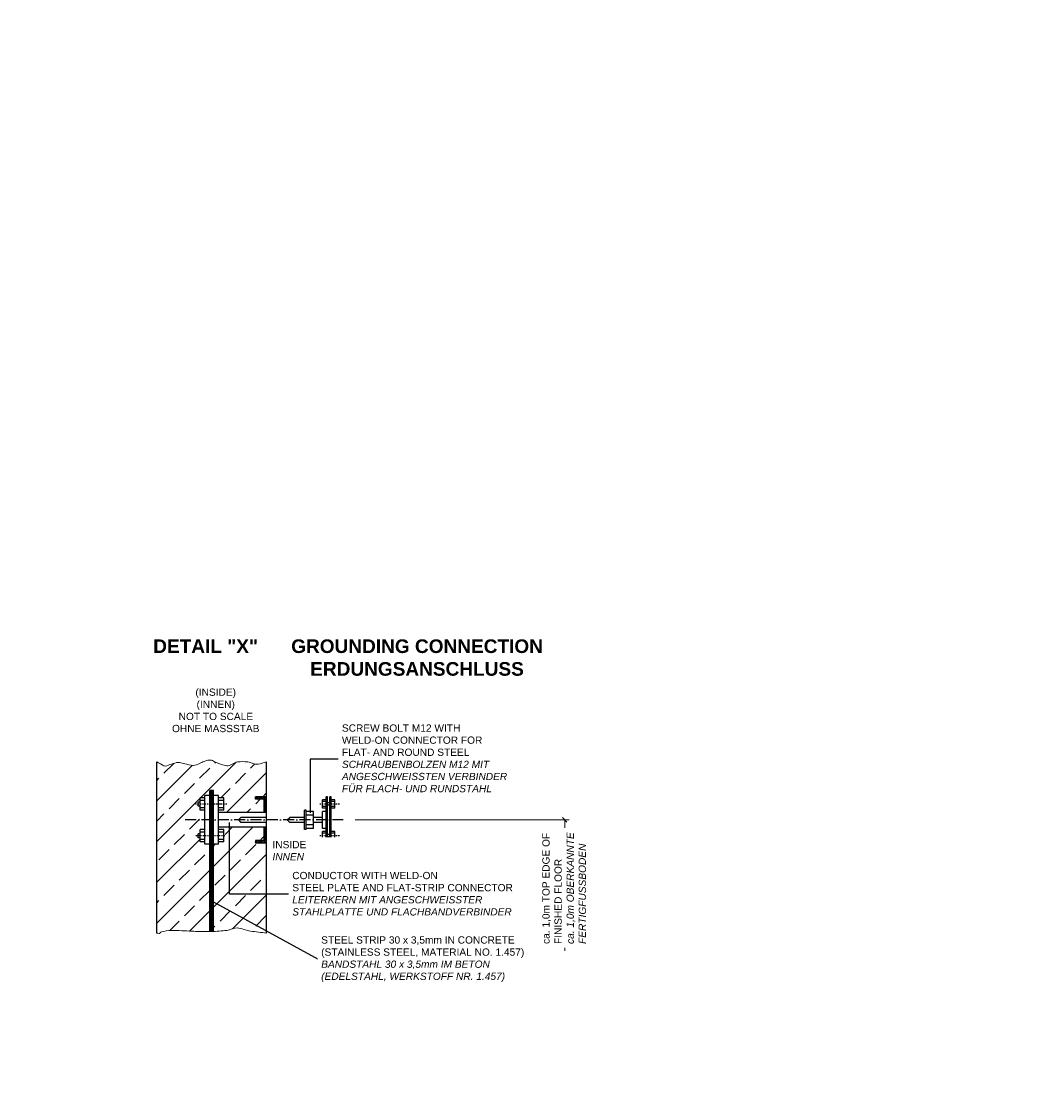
# Model space of a CAD drawing. Header units: millimetres. Extents: x -33264 to 5161179, y -3824 to 50989.
# Tile 7 of 25: x -13563 to -2424, y 1395 to 13252. Entities that reach past the tile are written whole.
import ezdxf

# ---------------------------------------------------------------- set-up
doc = ezdxf.new("R2010")
doc.units = ezdxf.units.MM
doc.linetypes.add('ACAD_ISO10W100', pattern=[18, 12, -3, 0, -3])
doc.linetypes.add('DASHDOT', pattern=[25.4, 12.7, -6.35, 0, -6.35])
doc.layers.add('Bemaßung', color=7, linetype='Continuous', lineweight=9)
doc.layers.add('Beschriftung', color=7, linetype='Continuous')
doc.styles.add('LBB3.5M1000', font='isocp.shx', dxfattribs={"height": 3.5})

# ---------------------------------------------------------------- blocks, each defined once
blk = doc.blocks.new('_Oblique')
at = {"color": 0, "linetype": 'ByBlock', "lineweight": -2}
blk.add_line((-0.5, -0.5), (0.5, 0.5), dxfattribs=at)

msp = doc.modelspace()

# ---------------------------------------------------------------- hatches: boundary and pattern name
h = msp.add_hatch()
h.set_pattern_fill('ANSI33', color=256, scale=50, style=0)
h.set_pattern_definition([(45, (-81424, -44022.35), (-224.5064, 224.5064), []), (45, (-81199.48, -44022.35), (-224.5064, 224.5064), [158.75, -79.375])])
edge = h.paths.add_edge_path()
edge.add_spline(control_points=[(-10866.58, 5099.656), (-10897.211, 5091.333), (-10927.842, 5083.011), (-10958.473, 5074.689)], knot_values=[0, 0, 0, 0, 0.075496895, 0.075496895, 0.075496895, 0.075496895], degree=3, periodic=0)
edge.add_spline(control_points=[(-10958.473, 5074.689), (-10996.363, 5064.394), (-11034.857, 5097.511), (-11073.246, 5101.189)], knot_values=[0.075496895, 0.075496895, 0.075496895, 0.075496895, 0.168887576, 0.168887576, 0.168887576, 0.168887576], degree=3, periodic=0)
edge.add_spline(control_points=[(-11073.246, 5101.189), (-11109.212, 5104.634), (-11148.29, 5104.462), (-11183.605, 5101.189)], knot_values=[0.168887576, 0.168887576, 0.168887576, 0.168887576, 0.256384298, 0.256384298, 0.256384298, 0.256384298], degree=3, periodic=0)
edge.add_spline(control_points=[(-11183.605, 5101.189), (-11224.279, 5097.419), (-11262.748, 5052.055), (-11302.792, 5057.022)], knot_values=[0.256384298, 0.256384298, 0.256384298, 0.256384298, 0.357160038, 0.357160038, 0.357160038, 0.357160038], degree=3, periodic=0)
edge.add_spline(control_points=[(-11302.792, 5057.022), (-11343.695, 5062.096), (-11385.524, 5080.343), (-11426.394, 5096.772)], knot_values=[0.357160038, 0.357160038, 0.357160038, 0.357160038, 0.460099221, 0.460099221, 0.460099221, 0.460099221], degree=3, periodic=0)
edge.add_spline(control_points=[(-11426.394, 5096.772), (-11441.931, 5103.017), (-11455.167, 5115.007), (-11470.537, 5118.855)], knot_values=[0.460099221, 0.460099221, 0.460099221, 0.460099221, 0.499233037, 0.499233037, 0.499233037, 0.499233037], degree=3, periodic=0)
edge.add_spline(control_points=[(-11470.537, 5118.855), (-11496.979, 5125.475), (-11527.941, 5116.149), (-11554.41, 5105.605)], knot_values=[0.499233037, 0.499233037, 0.499233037, 0.499233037, 0.566555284, 0.566555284, 0.566555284, 0.566555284], degree=3, periodic=0)
edge.add_spline(control_points=[(-11554.41, 5105.605), (-11571.038, 5098.981), (-11586.204, 5090.17), (-11602.968, 5083.522)], knot_values=[0.566555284, 0.566555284, 0.566555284, 0.566555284, 0.608848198, 0.608848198, 0.608848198, 0.608848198], degree=3, periodic=0)
edge.add_spline(control_points=[(-11602.968, 5083.522), (-11626.222, 5074.299), (-11649.471, 5059.771), (-11673.597, 5061.439)], knot_values=[0.608848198, 0.608848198, 0.608848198, 0.608848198, 0.667519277, 0.667519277, 0.667519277, 0.667519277], degree=3, periodic=0)
edge.add_spline(control_points=[(-11673.597, 5061.439), (-11704.363, 5063.565), (-11735.528, 5072.405), (-11766.298, 5079.105)], knot_values=[0.667519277, 0.667519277, 0.667519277, 0.667519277, 0.742339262, 0.742339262, 0.742339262, 0.742339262], degree=3, periodic=0)
edge.add_spline(control_points=[(-11766.298, 5079.105), (-11785.502, 5083.287), (-11804.481, 5088.435), (-11823.685, 5092.355)], knot_values=[0.742339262, 0.742339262, 0.742339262, 0.742339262, 0.789034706, 0.789034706, 0.789034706, 0.789034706], degree=3, periodic=0)
edge.add_spline(control_points=[(-11823.685, 5092.355), (-11835.2, 5094.706), (-11847.494, 5094.771), (-11859, 5092.355)], knot_values=[0.789034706, 0.789034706, 0.789034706, 0.789034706, 0.817033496, 0.817033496, 0.817033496, 0.817033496], degree=3, periodic=0)
edge.add_spline(control_points=[(-11859, 5092.355), (-11883.11, 5087.294), (-11905.887, 5076.86), (-11929.629, 5070.272)], knot_values=[0.817033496, 0.817033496, 0.817033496, 0.817033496, 0.875704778, 0.875704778, 0.875704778, 0.875704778], degree=3, periodic=0)
edge.add_spline(control_points=[(-11929.629, 5070.272), (-11951.294, 5064.261), (-11976.07, 5046.269), (-11995.844, 5057.022)], knot_values=[0.875704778, 0.875704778, 0.875704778, 0.875704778, 0.929243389, 0.929243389, 0.929243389, 0.929243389], degree=3, periodic=0)
edge.add_spline(control_points=[(-11995.844, 5057.022), (-12021.979, 5071.233), (-12048.113, 5085.444), (-12074.247, 5099.656)], knot_values=[0.929243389, 0.929243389, 0.929243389, 0.929243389, 1, 1, 1, 1], degree=3, periodic=0)
edge.add_line((-12074.247, 5099.656), (-12074.247, 3216.053))
edge.add_spline(control_points=[(-12074.247, 3216.053), (-12065.77, 3214.226), (-12057.293, 3212.399), (-12048.817, 3210.572)], knot_values=[0.978753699, 0.978753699, 0.978753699, 0.978753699, 1, 1, 1, 1], degree=3, periodic=0)
edge.add_spline(control_points=[(-12048.817, 3210.572), (-12038.442, 3208.336), (-12032.665, 3225.63), (-12022.331, 3228.239)], knot_values=[0.952751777, 0.952751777, 0.952751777, 0.952751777, 0.978753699, 0.978753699, 0.978753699, 0.978753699], degree=3, periodic=0)
edge.add_spline(control_points=[(-12022.331, 3228.239), (-11987.467, 3237.04), (-11952.164, 3247.177), (-11916.386, 3245.905)], knot_values=[0.865031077, 0.865031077, 0.865031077, 0.865031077, 0.952751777, 0.952751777, 0.952751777, 0.952751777], degree=3, periodic=0)
edge.add_spline(control_points=[(-11916.386, 3245.905), (-11876.657, 3244.493), (-11836.924, 3243.07), (-11797.199, 3241.489)], knot_values=[0.767622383, 0.767622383, 0.767622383, 0.767622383, 0.865031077, 0.865031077, 0.865031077, 0.865031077], degree=3, periodic=0)
edge.add_spline(control_points=[(-11797.199, 3241.489), (-11760.412, 3240.024), (-11723.624, 3238.573), (-11686.84, 3237.072)], knot_values=[0.677418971, 0.677418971, 0.677418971, 0.677418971, 0.767622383, 0.767622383, 0.767622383, 0.767622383], degree=3, periodic=0)
edge.add_spline(control_points=[(-11686.84, 3237.072), (-11660.336, 3235.99), (-11633.884, 3233.766), (-11607.382, 3232.655)], knot_values=[0.612424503, 0.612424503, 0.612424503, 0.612424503, 0.677418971, 0.677418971, 0.677418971, 0.677418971], degree=3, periodic=0)
edge.add_spline(control_points=[(-11607.382, 3232.655), (-11568.472, 3231.025), (-11529.485, 3231.537), (-11490.542, 3232.4)], knot_values=[0.517001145, 0.517001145, 0.517001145, 0.517001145, 0.612424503, 0.612424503, 0.612424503, 0.612424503], degree=3, periodic=0)
edge.add_line((-11490.542, 3232.4), (-11490.542, 4193.49))
edge.add_line((-11490.542, 4193.49), (-11544.216, 4193.49))
edge.add_line((-11544.216, 4193.49), (-11544.216, 4220.327))
edge.add_line((-11544.216, 4220.327), (-11597.89, 4220.327))
edge.add_line((-11597.89, 4220.327), (-11597.89, 4265.95))
edge.add_line((-11597.89, 4265.95), (-11619.359, 4265.95))
edge.add_line((-11619.359, 4265.95), (-11619.359, 4308.889))
edge.add_line((-11619.359, 4308.889), (-11597.89, 4308.889))
edge.add_line((-11597.89, 4308.889), (-11597.89, 4354.512))
edge.add_line((-11597.89, 4354.512), (-11544.216, 4354.512))
edge.add_line((-11544.216, 4354.512), (-11544.216, 4569.208))
edge.add_line((-11544.216, 4569.208), (-11597.89, 4569.208))
edge.add_line((-11597.89, 4569.208), (-11597.89, 4614.831))
edge.add_line((-11597.89, 4614.831), (-11619.359, 4614.831))
edge.add_line((-11619.359, 4614.831), (-11619.359, 4657.771))
edge.add_line((-11619.359, 4657.771), (-11597.89, 4657.771))
edge.add_line((-11597.89, 4657.771), (-11597.89, 4703.394))
edge.add_line((-11597.89, 4703.394), (-11544.216, 4703.394))
edge.add_line((-11544.216, 4703.394), (-11544.216, 4730.231))
edge.add_line((-11544.216, 4730.231), (-11490.542, 4730.231))
edge.add_line((-11490.542, 4730.231), (-11490.542, 4783.905))
edge.add_line((-11490.542, 4783.905), (-11450.286, 4783.905))
edge.add_line((-11450.286, 4783.905), (-11450.286, 4730.231))
edge.add_line((-11450.286, 4730.231), (-11396.612, 4730.231))
edge.add_line((-11396.612, 4730.231), (-11396.612, 4703.394))
edge.add_line((-11396.612, 4703.394), (-11337.57, 4703.394))
edge.add_line((-11337.57, 4703.394), (-11337.57, 4569.208))
edge.add_line((-11337.57, 4569.208), (-11396.612, 4569.208))
edge.add_line((-11396.612, 4569.208), (-11396.612, 4542.371))
edge.add_line((-11396.612, 4542.371), (-10893.418, 4542.371))
edge.add_line((-10893.418, 4542.371), (-10893.418, 4689.975))
edge.add_line((-10893.418, 4689.975), (-10987.347, 4689.975))
edge.add_line((-10987.347, 4689.975), (-10987.347, 4716.812))
edge.add_line((-10987.347, 4716.812), (-10866.58, 4716.812))
edge.add_line((-10866.58, 4716.812), (-10866.58, 5099.656))
h.paths.add_polyline_path([(-10866.58, 4206.908), (-10987.347, 4206.908), (-10987.347, 4233.745), (-10893.418, 4233.745), (-10893.418, 4381.349), (-11272.325, 4381.349), (-11272.325, 3860.93), (-10866.58, 3860.93)], flags=16)
h.paths.add_polyline_path([(-10866.58, 3860.93), (-11272.325, 3860.93), (-11272.325, 4381.349), (-11396.612, 4381.349), (-11396.612, 4354.512), (-11337.57, 4354.512), (-11337.57, 4220.327), (-11396.612, 4220.327), (-11396.612, 4193.49), (-11450.286, 4193.49), (-11450.286, 3563.289), (-10866.58, 3423.326)], flags=17)
edge = h.paths.add_edge_path(flags=17)
edge.add_line((-10866.58, 3423.326), (-11450.286, 3563.289))
edge.add_line((-11450.286, 3563.289), (-11450.286, 3233.608))
edge.add_spline(control_points=[(-11450.286, 3233.608), (-11429.072, 3234.483), (-11407.871, 3235.717), (-11386.665, 3237.072)], knot_values=[0.432076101, 0.432076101, 0.432076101, 0.432076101, 0.484106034, 0.484106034, 0.484106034, 0.484106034], degree=3, periodic=0)
edge.add_spline(control_points=[(-11386.665, 3237.072), (-11358.591, 3238.865), (-11330.392, 3242.588), (-11302.792, 3245.905)], knot_values=[0.363197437, 0.363197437, 0.363197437, 0.363197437, 0.432076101, 0.432076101, 0.432076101, 0.432076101], degree=3, periodic=0)
edge.add_spline(control_points=[(-11302.792, 3245.905), (-11264.243, 3250.539), (-11226.228, 3272.74), (-11188.019, 3272.405)], knot_values=[0.26699496, 0.26699496, 0.26699496, 0.26699496, 0.363197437, 0.363197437, 0.363197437, 0.363197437], degree=3, periodic=0)
edge.add_spline(control_points=[(-11188.019, 3272.405), (-11139.396, 3271.979), (-11091.958, 3243.005), (-11042.345, 3237.072)], knot_values=[0.144572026, 0.144572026, 0.144572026, 0.144572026, 0.26699496, 0.26699496, 0.26699496, 0.26699496], degree=3, periodic=0)
edge.add_spline(control_points=[(-11042.345, 3237.072), (-10983.757, 3230.066), (-10925.169, 3223.059), (-10866.58, 3216.053)], knot_values=[0, 0, 0, 0, 0.144572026, 0.144572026, 0.144572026, 0.144572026], degree=3, periodic=0)
edge.add_line((-10866.58, 3216.053), (-10866.58, 3423.326))

# ---------------------------------------------------------------- linework, layer by layer
at = {"color": 7, "linetype": 'Continuous'}
for p, q in [((-12074.247, 3216.053), (-12074.247, 5099.656)), ((-10866.58, 3216.053), (-10866.58, 5099.656)), ((-11619.359, 4614.831), (-11619.359, 4657.771)), ((-11597.89, 4657.771), (-11619.359, 4657.771)), ((-11544.216, 4703.394), (-11597.89, 4703.394)), ((-11597.89, 4569.208), (-11597.89, 4703.394)), ((-11544.216, 4676.557), (-11597.89, 4676.557)), ((-11544.216, 4193.49), (-11544.216, 4730.231)), ((-11490.542, 4730.231), (-11544.216, 4730.231)), ((-11396.612, 4730.231), (-11450.286, 4730.231)), ((-11396.612, 4193.49), (-11396.612, 4730.231)), ((-11337.57, 4703.394), (-11396.612, 4703.394)), ((-11337.57, 4676.557), (-11396.612, 4676.557)), ((-11337.57, 4569.208), (-11337.57, 4703.394)), ((-10987.347, 4708.952), (-10979.487, 4716.812)), ((-10987.347, 4689.975), (-10960.51, 4716.812)), ((-10987.347, 4689.975), (-10987.347, 4716.812)), ((-10866.58, 4716.812), (-10987.347, 4716.812)), ((-10893.418, 4689.975), (-10987.347, 4689.975)), ((-10968.37, 4689.975), (-10941.533, 4716.812)), ((-10949.394, 4689.975), (-10922.557, 4716.812)), ((-10930.417, 4689.975), (-10903.58, 4716.812)), ((-10911.44, 4689.975), (-10884.603, 4716.812)), ((-10893.418, 4689.021), (-10866.58, 4715.858)), ((-10893.418, 4670.044), (-10866.58, 4696.881)), ((-10893.418, 4542.371), (-10893.418, 4689.975)), ((-10893.418, 4651.068), (-10866.58, 4677.905)), ((-10893.418, 4632.091), (-10866.58, 4658.928)), ((-10893.418, 4613.114), (-10866.58, 4639.951)), ((-10208.109, 4683.266), (-10248.364, 4683.266)), ((-10248.364, 4589.336), (-10248.364, 4683.266)), ((-10208.109, 4663.138), (-10248.364, 4663.138)), ((-10194.69, 4716.812), (-10208.109, 4716.812)), ((-10208.109, 4206.908), (-10208.109, 4716.812)), ((-10194.69, 4206.908), (-10194.69, 4716.812)), ((-10167.853, 4649.719), (-10194.69, 4649.719)), ((-10154.435, 4716.812), (-10167.853, 4716.812)), ((-10167.853, 4206.908), (-10167.853, 4716.812)), ((-10154.435, 4206.908), (-10154.435, 4716.812)), ((-10114.179, 4683.266), (-10154.435, 4683.266)), ((-10114.179, 4663.138), (-10154.435, 4663.138)), ((-10114.179, 4589.336), (-10114.179, 4683.266)), ((-11597.89, 4614.831), (-11619.359, 4614.831)), ((-11544.216, 4596.045), (-11597.89, 4596.045)), ((-11544.216, 4569.208), (-11597.89, 4569.208)), ((-11337.57, 4596.045), (-11396.612, 4596.045)), ((-11337.57, 4569.208), (-11396.612, 4569.208)), ((-10866.58, 4542.371), (-11396.612, 4542.371)), ((-10893.418, 4575.161), (-10866.58, 4601.998)), ((-10893.418, 4556.184), (-10866.58, 4583.021)), ((-10892.464, 4595.092), (-10866.58, 4620.975)), ((-10888.254, 4542.371), (-10866.58, 4564.045)), ((-10430.856, 4569.208), (-10449.642, 4569.208)), ((-10449.642, 4354.512), (-10449.642, 4569.208)), ((-10430.856, 4354.512), (-10430.856, 4569.208)), ((-10350.345, 4555.79), (-10430.856, 4555.79)), ((-10350.345, 4515.534), (-10430.856, 4515.534)), ((-10350.345, 4367.931), (-10350.345, 4555.79)), ((-10208.109, 4609.464), (-10248.364, 4609.464)), ((-10208.109, 4589.336), (-10248.364, 4589.336)), ((-10208.109, 4555.79), (-10248.364, 4555.79)), ((-10248.364, 4367.931), (-10248.364, 4555.79)), ((-10167.853, 4622.882), (-10194.69, 4622.882)), ((-10114.179, 4609.464), (-10154.435, 4609.464)), ((-10114.179, 4589.336), (-10154.435, 4589.336)), ((-11175.206, 4461.86), (-11148.369, 4488.697)), ((-11175.206, 4461.86), (-11148.369, 4435.023)), ((-10866.58, 4488.697), (-11148.369, 4488.697)), ((-10866.58, 4435.023), (-11148.369, 4435.023)), ((-10637.501, 4461.86), (-10610.664, 4488.697)), ((-10637.501, 4461.86), (-10610.664, 4435.023)), ((-10449.642, 4488.697), (-10610.664, 4488.697)), ((-10449.642, 4435.023), (-10610.664, 4435.023)), ((-10350.345, 4408.186), (-10430.856, 4408.186)), ((-10248.364, 4488.697), (-10350.345, 4488.697)), ((-10248.364, 4435.023), (-10350.345, 4435.023)), ((-11619.359, 4265.95), (-11619.359, 4308.889)), ((-11597.89, 4308.889), (-11619.359, 4308.889)), ((-11544.216, 4354.512), (-11597.89, 4354.512)), ((-11597.89, 4220.327), (-11597.89, 4354.512)), ((-11544.216, 4327.675), (-11597.89, 4327.675)), ((-10866.58, 4381.349), (-11396.612, 4381.349)), ((-11337.57, 4354.512), (-11396.612, 4354.512)), ((-11337.57, 4327.675), (-11396.612, 4327.675)), ((-11337.57, 4220.327), (-11337.57, 4354.512)), ((-10893.418, 4376.744), (-10888.813, 4381.349)), ((-10893.418, 4357.767), (-10869.836, 4381.349)), ((-10893.418, 4233.745), (-10893.418, 4381.349)), ((-10893.418, 4338.791), (-10866.58, 4365.628)), ((-10893.418, 4319.815), (-10866.58, 4346.652)), ((-10893.418, 4300.838), (-10866.58, 4327.675)), ((-10893.418, 4281.861), (-10866.58, 4308.698)), ((-10893.418, 4262.885), (-10866.58, 4289.722)), ((-10893.418, 4243.908), (-10866.58, 4270.745)), ((-10430.856, 4354.512), (-10449.642, 4354.512)), ((-10350.345, 4367.931), (-10430.856, 4367.931)), ((-10208.109, 4367.931), (-10248.364, 4367.931)), ((-10208.109, 4334.384), (-10248.364, 4334.384)), ((-10248.364, 4240.455), (-10248.364, 4334.384)), ((-10208.109, 4314.257), (-10248.364, 4314.257)), ((-10167.853, 4300.838), (-10194.69, 4300.838)), ((-10167.853, 4274.001), (-10194.69, 4274.001)), ((-10114.179, 4334.384), (-10154.435, 4334.384)), ((-10114.179, 4314.257), (-10154.435, 4314.257)), ((-10114.179, 4240.455), (-10114.179, 4334.384)), ((-11597.89, 4265.95), (-11619.359, 4265.95)), ((-11544.216, 4247.164), (-11597.89, 4247.164)), ((-11544.216, 4220.327), (-11597.89, 4220.327)), ((-11490.542, 4193.49), (-11544.216, 4193.49)), ((-11396.612, 4193.49), (-11450.286, 4193.49)), ((-11337.57, 4247.164), (-11396.612, 4247.164)), ((-11337.57, 4220.327), (-11396.612, 4220.327)), ((-10987.347, 4225.885), (-10979.487, 4233.745)), ((-10987.347, 4206.908), (-10960.51, 4233.745)), ((-10987.347, 4233.745), (-10987.347, 4206.908)), ((-10893.418, 4233.745), (-10987.347, 4233.745)), ((-10866.58, 4206.908), (-10987.347, 4206.908)), ((-10968.37, 4206.908), (-10941.533, 4233.745)), ((-10949.394, 4206.908), (-10922.557, 4233.745)), ((-10930.417, 4206.908), (-10903.58, 4233.745)), ((-10911.44, 4206.908), (-10866.58, 4251.768)), ((-10892.464, 4206.908), (-10866.58, 4232.792)), ((-10873.487, 4206.908), (-10866.58, 4213.815)), ((-10208.109, 4260.582), (-10248.364, 4260.582)), ((-10208.109, 4240.455), (-10248.364, 4240.455)), ((-10194.69, 4206.908), (-10208.109, 4206.908)), ((-10154.435, 4206.908), (-10167.853, 4206.908)), ((-10114.179, 4260.582), (-10154.435, 4260.582)), ((-10114.179, 4240.455), (-10154.435, 4240.455))]:
    msp.add_line(p, q, dxfattribs=at)
at = {"color": 5, "linetype": 'Continuous'}
for p, q in [((-11490.542, 3232.4), (-11490.542, 4783.905)), ((-11450.286, 4783.905), (-11490.542, 4783.905)), ((-11486.516, 3232.49), (-11486.516, 4783.905)), ((-11482.49, 3232.583), (-11482.49, 4783.905)), ((-11477.123, 3232.71), (-11477.123, 4783.905)), ((-11471.756, 3232.854), (-11471.756, 4783.905)), ((-11466.388, 3233.016), (-11466.388, 4783.905)), ((-11461.021, 3233.197), (-11461.021, 4783.905)), ((-11455.653, 3233.394), (-11455.653, 4783.905)), ((-11450.286, 3233.608), (-11450.286, 4783.905))]:
    msp.add_line(p, q, dxfattribs=at)
at = {"color": 7, "linetype": 'DASHDOT'}
for p, q in [((-11304.541, 4636.301), (-11661.177, 4636.301)), ((-10063.573, 4636.301), (-10286.104, 4636.301)), ((-11325.298, 4287.42), (-11655.516, 4287.42)), ((-10063.573, 4287.42), (-10286.104, 4287.42))]:
    msp.add_line(p, q, dxfattribs=at)
at = {"linetype": 'ACAD_ISO10W100', "ltscale": 10}
msp.add_line((-10021.409, 4461.86), (-11777.226, 4461.86), dxfattribs=at)
at = {"color": 7, "linetype": 'Continuous', "lineweight": 5}
for points, knots in [([(-10866.58, 5099.656), (-10897.211, 5091.333), (-10927.842, 5083.011), (-10958.473, 5074.689), (-10996.363, 5064.394), (-11034.857, 5097.511), (-11073.246, 5101.189), (-11109.212, 5104.634), (-11148.29, 5104.462), (-11183.605, 5101.189), (-11224.279, 5097.419), (-11262.748, 5052.055), (-11302.792, 5057.022), (-11343.695, 5062.096), (-11385.524, 5080.343), (-11426.394, 5096.772), (-11441.931, 5103.017), (-11455.167, 5115.007), (-11470.537, 5118.855), (-11496.979, 5125.475), (-11527.941, 5116.149), (-11554.41, 5105.605), (-11571.038, 5098.981), (-11586.204, 5090.17), (-11602.968, 5083.522), (-11626.222, 5074.299), (-11649.471, 5059.771), (-11673.597, 5061.439), (-11704.363, 5063.565), (-11735.528, 5072.405), (-11766.298, 5079.105), (-11785.502, 5083.287), (-11804.481, 5088.435), (-11823.685, 5092.355), (-11835.2, 5094.706), (-11847.494, 5094.771), (-11859, 5092.355), (-11883.11, 5087.294), (-11905.887, 5076.86), (-11929.629, 5070.272), (-11951.294, 5064.261), (-11976.07, 5046.269), (-11995.844, 5057.022), (-12021.979, 5071.233), (-12048.113, 5085.444), (-12074.247, 5099.656)], [0, 0, 0, 0, 0.075496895, 0.075496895, 0.075496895, 0.168887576, 0.168887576, 0.168887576, 0.256384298, 0.256384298, 0.256384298, 0.357160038, 0.357160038, 0.357160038, 0.460099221, 0.460099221, 0.460099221, 0.499233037, 0.499233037, 0.499233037, 0.566555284, 0.566555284, 0.566555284, 0.608848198, 0.608848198, 0.608848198, 0.667519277, 0.667519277, 0.667519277, 0.742339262, 0.742339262, 0.742339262, 0.789034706, 0.789034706, 0.789034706, 0.817033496, 0.817033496, 0.817033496, 0.875704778, 0.875704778, 0.875704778, 0.929243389, 0.929243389, 0.929243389, 1, 1, 1, 1]), ([(-10866.58, 3216.053), (-10925.169, 3223.059), (-10983.757, 3230.066), (-11042.345, 3237.072), (-11091.958, 3243.005), (-11139.396, 3271.979), (-11188.019, 3272.405), (-11226.228, 3272.74), (-11264.243, 3250.539), (-11302.792, 3245.905), (-11330.392, 3242.588), (-11358.591, 3238.865), (-11386.665, 3237.072), (-11417.558, 3235.098), (-11448.439, 3233.381), (-11479.366, 3232.655), (-11522.025, 3231.655), (-11564.75, 3230.869), (-11607.382, 3232.655), (-11633.884, 3233.766), (-11660.336, 3235.99), (-11686.84, 3237.072), (-11723.624, 3238.573), (-11760.412, 3240.024), (-11797.199, 3241.489), (-11836.924, 3243.07), (-11876.657, 3244.493), (-11916.386, 3245.905), (-11952.164, 3247.177), (-11987.467, 3237.04), (-12022.331, 3228.239), (-12032.665, 3225.63), (-12038.442, 3208.336), (-12048.817, 3210.572), (-12057.293, 3212.399), (-12065.77, 3214.226), (-12074.247, 3216.053)], [0, 0, 0, 0, 0.144572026, 0.144572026, 0.144572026, 0.26699496, 0.26699496, 0.26699496, 0.363197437, 0.363197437, 0.363197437, 0.432076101, 0.432076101, 0.432076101, 0.507872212, 0.507872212, 0.507872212, 0.612424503, 0.612424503, 0.612424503, 0.677418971, 0.677418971, 0.677418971, 0.767622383, 0.767622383, 0.767622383, 0.865031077, 0.865031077, 0.865031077, 0.952751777, 0.952751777, 0.952751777, 0.978753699, 0.978753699, 0.978753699, 1, 1, 1, 1])]:
    msp.add_open_spline(points, degree=3, knots=knots, dxfattribs=at)
at = {"layer": 'Bemaßung'}
for p, q in [((-9891.412, 4461.86), (-7534.351, 4461.86)), ((-7584.351, 4461.86), (-7584.351, 3021.875))]:
    msp.add_line(p, q, dxfattribs=at)
at = {"layer": 'Beschriftung', "color": 7, "linetype": 'Continuous'}
for p, q in [((-8199.222, 5131.927), (-10386.703, 5131.927)), ((-10386.703, 5131.927), (-10386.703, 4541.512)), ((-11272.325, 3645.411), (-11272.325, 4434.164)), ((-11465.449, 3566.925), (-10298.038, 2929.218)), ((-8144.041, 3645.411), (-11272.325, 3645.411)), ((-8014.967, 2929.218), (-10298.038, 2929.218))]:
    msp.add_line(p, q, dxfattribs=at)

# ---------------------------------------------------------------- block references
at = {"layer": 'Bemaßung', "xscale": 50, "yscale": 50, "zscale": 50, "rotation": 90}
msp.add_blockref('_Oblique', (-7584.351, 4461.86), dxfattribs=at)

# ---------------------------------------------------------------- texts
at = {"layer": 'Beschriftung', "char_height": 200, "attachment_point": 1, "style": 'LBB3.5M1000'}
for s, width, insert in [('\\pi397.32;{\\fArial|b0|i0|c0|p34;GROUND PLAN\\P\\pi577.74;\\fArial|b0|i1|c0|p34;GRUNDRISS}', 2806.09191, (-27847.58, 13248.743)), ('\\pi147.29;{\\fArial|b0|i0|c0|p34;WASH ROOM\\P\\pi108.21;\\fArial|b0|i1|c0|p34;WASCHRAUM}', 2055.02439, (-15718.005, 2265.201))]:
    msp.add_mtext_dynamic_manual_height_columns(s, width=width, gutter_width=17.5, heights=[0], dxfattribs=dict(at, insert=insert))
at = {"layer": 'Beschriftung', "insert": (-10693.042, 6449.506), "char_height": 150, "width": 2941.24072, "attachment_point": 1, "style": 'LBB3.5M1000', "bg_fill": 2}
msp.add_mtext('\\pi98.673;{\\fArial|b1|i0|c0|p34;GROUNDING CONNECTION\\P\\pi307.46;ERDUNGSANSCHLUSS}', dxfattribs=at)

# ---------------------------------------------------------------- next in the draw order: texts
at = {"layer": 'Beschriftung', "char_height": 80, "attachment_point": 1, "style": 'LBB3.5M1000', "bg_fill": 2}
for s, insert, width in [('\\pi1252.5;{\\fArial|b0|i0|c0|p34;(INSIDE)\\P\\pi1264.9;(INNEN)\\P\\pi1068;NOT TO SCALE\\P\\pi995.01;OHNE MASSSTAB}', (-12901.419, 5908.299), 2941.24072), ('{\\fArial|b0|i0|c0|p34;CONDUCTOR WITH WELD-ON\\PSTEEL PLATE AND FLAT-STRIP CONNECTOR\\P\\fArial|b0|i1|c0|p34;LEITERKERN MIT ANGESCHWEISSTER\\PSTAHLPLATTE UND FLACHBANDVERBINDER}', (-10582.701, 3889.441), 2577.17738), ('{\\fArial|b0|i0|c0|p34;\\C0;STEEL STRIP 30 x 3,5mm IN CONCRETE\\P(STAINLESS STEEL, MATERIAL NO. 1.457)\\P\\fArial|b0|i1|c0|p34;BANDSTAHL 30 x 3,5mm IM BETON\\P(EDELSTAHL, WERKSTOFF NR. 1.457)}', (-10264.629, 3180.089), 2577.17738)]:
    msp.add_mtext(s, dxfattribs=dict(at, insert=insert, width=width))

# ---------------------------------------------------------------- next in the draw order: texts
at = {"layer": 'Beschriftung', "attachment_point": 1, "style": 'LBB3.5M1000', "bg_fill": 2}
for s, insert, char_height, width in [('\\pi115.3;{\\fArial|b1|i0|c0|p34;DETAIL "X"}', (-12228.839, 6449.506), 150, 1358.36879), ('{\\fArial|b0|i0|c0|p34;SCREW BOLT M12 WITH\\PWELD-ON CONNECTOR FOR\\PFLAT- AND ROUND STEEL\\P\\fArial|b0|i1|c0|p34;SCHRAUBENBOLZEN M12 MIT\\PANGESCHWEISSTEN VERBINDER\\PFÜR FLACH- UND RUNDSTAHL}', (-10036.345, 5513.458), 80, 1872.27297), ('{\\fArial|b0|i0|c0|p34;INSIDE\\P\\fArial|b0|i1|c0|p34;INNEN}', (-10801.17, 4229.526), 80, 2577.17738)]:
    msp.add_mtext(s, dxfattribs=dict(at, insert=insert, char_height=char_height, width=width))
at = {"layer": 'Beschriftung', "insert": (-7830.237, 3095.977), "char_height": 80, "width": 1237.786, "attachment_point": 1, "rotation": 90, "style": 'LBB3.5M1000', "bg_fill": 2}
msp.add_mtext('{\\fArial|b0|i0|c0|p34;ca. 1,0m TOP EDGE OF FINISHED FLOOR\\P\\fArial|b0|i1|c0|p34;ca. 1,0m OBERKANNTE FERTIGFUSSBODEN}', dxfattribs=at)

doc.saveas('drawing.dxf')
